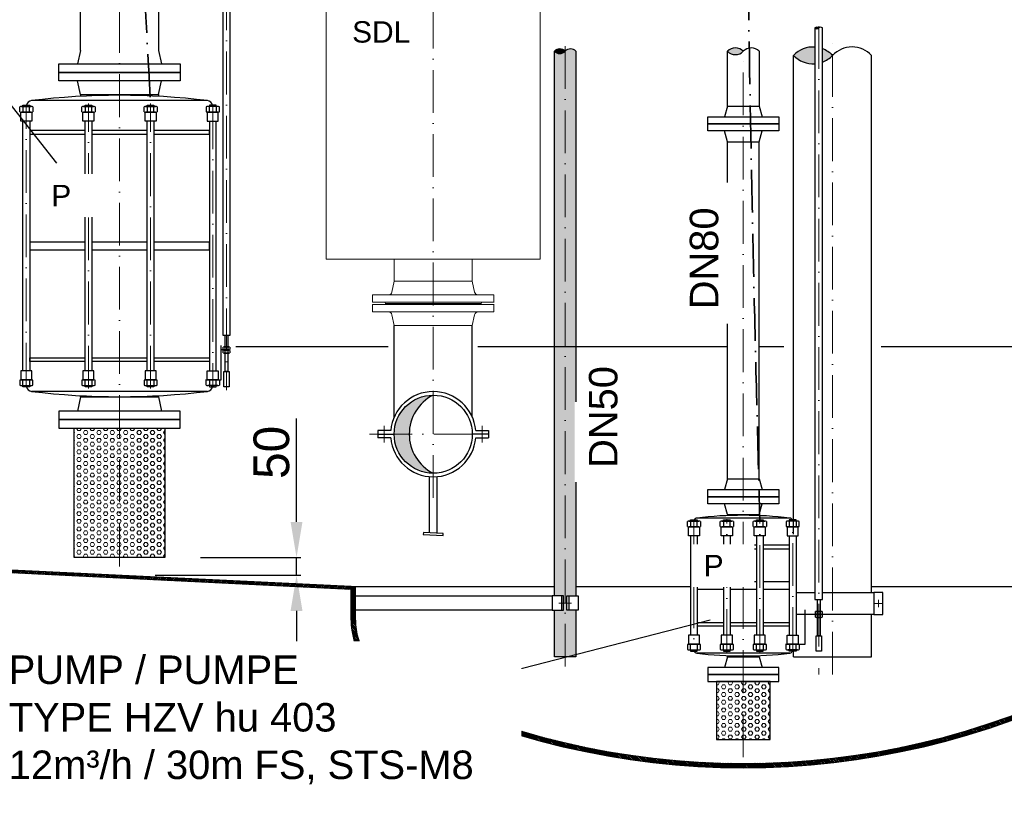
# Model space of a CAD drawing. Header units: millimetres. Extents: x -48448 to 452754, y -13941 to 17062.
# Tile 38 of 256: x -16588 to -13826, y -1083 to 1088. Entities that reach past the tile are written whole.
import ezdxf

# ---------------------------------------------------------------- set-up
doc = ezdxf.new("R2010")
doc.units = ezdxf.units.MM
doc.linetypes.add('ACAD_ISO10W100', pattern=[18, 12, -3, 0, -3])
doc.layers.add('Bemaßung', color=7, linetype='Continuous', lineweight=13)
doc.layers.add('Beschriftung', color=7, linetype='Continuous')
doc.layers.add('Detail Rohrdurchführung', color=7, linetype='Continuous')
doc.styles.add('LBB3.5M1000', font='isocp.shx', dxfattribs={"height": 3.5})
doc.dimstyles.new('DIN', dxfattribs={"dimtxt": 2.5, "dimasz": 2.5, "dimexe": 1.25, "dimexo": 0.625, "dimtad": 1, "dimtih": 1, "dimdec": 4, "dimdsep": 46, "dimlunit": 6, "dimtxsty": 'Standard', "dimcen": 2.5, "dimadec": 0, "dimazin": 0, "dimtfac": 1, "dimtdec": 4, "dimtmove": 0, "dimatfit": 3, "dimfxl": 0, "dimtvp": 1, "dimtolj": 1, "dimtzin": 0, "dimarcsym": 0})

# ---------------------------------------------------------------- blocks, each defined once
blk = doc.blocks.new('*D41')
at = {"layer": 'Bemaßung', "color": 0, "lineweight": -2, "transparency": 16777216}
for p, q in [((-15811.6, -320.9), (-15811.6, -30.9)), ((-16080.6, -420.9), (-15799.1, -420.9)), ((-15811.6, -470.9), (-15811.6, -420.9)), ((-16208.1, -470.9), (-15799.1, -470.9)), ((-15811.6, -570.9), (-15811.6, -670.9))]:
    blk.add_line(p, q, dxfattribs=at)
at = {"layer": 'Bemaßung', "color": 0, "transparency": 16777216}
for points in [[(-15828.3, -320.9), (-15794.9, -320.9), (-15811.6, -420.9)], [(-15828.3, -570.9), (-15794.9, -570.9), (-15811.6, -470.9)]]:
    blk.add_solid(points, dxfattribs=at)
at = {"layer": 'DEFPOINTS', "color": 0, "transparency": 16777216}
for p in [(-16180.6, -420.9), (-16308.1, -470.9), (-15811.6, -470.9)]:
    blk.add_point(p, dxfattribs=at)
at = {"layer": 'Bemaßung', "color": 0, "transparency": 16777216, "insert": (-15881.6, -125.9), "char_height": 100, "attachment_point": 5, "rotation": 90}
blk.add_mtext('\\A1;50', dxfattribs=at)

msp = doc.modelspace()

# ---------------------------------------------------------------- hatches: boundary and pattern name
h = msp.add_hatch(color=256)
h.dxf.hatch_style = 1
h.paths.add_polyline_path([(-14346.902, 1064.887, 0.43057008), (-14357.552, 1064.887, 0.43057008)])
h = msp.add_hatch(color=256)
h.dxf.hatch_style = 1
h.paths.add_polyline_path([(-15058.097, 999.605, 0.43063308), (-15088.257, 999.605, 0.43063294)])
h = msp.add_hatch(color=256)
h.dxf.hatch_style = 1
h.paths.add_polyline_path([(-14602.86, 999.573, 0.43057008), (-14558.41, 999.573, 0.43057008)])
h = msp.add_hatch(color=256)
h.dxf.hatch_style = 1
edge = h.paths.add_edge_path()
edge.add_line((-14357.552, 964.557), (-14357.552, 1011.348))
edge.add_arc((-14362.888, 936.137), 75.4, 85.941481, 136.59053)
edge.add_arc((-14362.888, 1039.768), 75.4, 223.40947, 274.058519)
edge = h.paths.add_edge_path()
edge.add_line((-14336.252, 1006.676), (-14336.252, 969.23))
edge.add_arc((-14362.888, 1039.768), 75.4, 290.687414, 316.59053)
edge.add_arc((-14362.888, 936.137), 75.4, 43.40947, 69.312586)
h = msp.add_hatch(color=256)
h.paths.add_polyline_path([(-15428.113, 34.658, 0.41421356), (-15537.663, -74.892), (-15495.473, -74.892, -0.28284403)])
h.paths.add_polyline_path([(-15495.473, -74.892), (-15537.663, -74.892, 0.41421356), (-15428.113, -184.442, -0.28284403)])
at = {"lineweight": 5}
h = msp.add_hatch(dxfattribs=at)
h.set_pattern_fill('GENERAL_HEXAGON', color=256, scale=50, pattern_type=2)
h.set_pattern_definition([(0, (0, 0), (0, 10.8253175), [6.25, -12.5]), (120, (0, 0), (-9.375, -5.412659), [6.25, -12.5]), (60, (6.25, 0), (-9.375, 5.412659), [6.25, -12.5])])
h.paths.add_polyline_path([(-16180.613, -57.869), (-16435.613, -57.869), (-16435.613, -420.869), (-16180.613, -420.869)])
h = msp.add_hatch(dxfattribs=at)
h.set_pattern_fill('ANSI31', color=256)
h.set_pattern_definition([(45, (0, 504.0797), (-2.24506403, 2.24506403), [])])
h.paths.add_polyline_path([(-15658.41, -510.572), (-15658.41, -502.576), (-19311.778, -324.285), (-19311.778, -332.285)])
h = msp.add_hatch(dxfattribs=at)
h.set_pattern_fill('GENERAL_HEXAGON', color=256, scale=50, pattern_type=2)
h.set_pattern_definition([(0, (42533.536, 4969.994), (0, 10.8253175), [6.25, -12.5]), (120, (42533.536, 4969.994), (-9.375, -5.4126588), [6.25, -12.5]), (60, (42539.786, 4969.994), (-9.375, 5.4126588), [6.25, -12.5])])
h.paths.add_polyline_path([(-14633.41, -931.225), (-14483.41, -931.225), (-14483.41, -769.225), (-14633.41, -769.225)])
at = {"layer": 'Bemaßung', "lineweight": 5}
h = msp.add_hatch(dxfattribs=at)
h.set_pattern_fill('HEX', color=256, scale=2)
h.set_pattern_definition([(0, (29136.504, 0), (0, 10.9985226), [6.35, -12.7]), (120, (29136.504, 0), (-9.525, -5.4992613), [6.35, -12.7]), (60, (29142.854, 0), (-9.525, 5.4992613), [6.35, -12.7])])
h.paths.add_polyline_path([(-15027.947, 999.605, 0.4307697), (-15058.097, 999.605), (-15058.097, 170.873), (-15027.947, 170.873)])
h.paths.add_polyline_path([(-15058.097, 999.605, -0.43043414), (-15088.248, 999.595), (-15088.248, 170.873), (-15058.097, 170.873)])
h.paths.add_polyline_path([(-15027.947, -568.881), (-15053.597, -568.881), (-15053.597, -528.881), (-15027.947, -528.881), (-15027.947, 170.873), (-15058.097, 170.873), (-15058.097, -675.221), (-15027.947, -669.297)])
h.paths.add_polyline_path([(-15062.597, -568.881), (-15088.248, -568.881), (-15088.248, -681.145), (-15058.097, -675.221), (-15058.097, 170.873), (-15088.248, 170.873), (-15088.248, -528.881), (-15062.597, -528.881)])
h.paths.add_polyline_path([(-15088.248, -699.416), (-15058.097, -699.416), (-15058.097, -675.221), (-15088.248, -681.145)])
h.paths.add_polyline_path([(-15058.097, -699.416), (-15027.947, -699.416), (-15027.947, -669.297), (-15058.097, -675.221)])

# ---------------------------------------------------------------- linework, layer by layer
at = {"linetype": 'ACAD_ISO10W100', "lineweight": 18, "ltscale": 10}
for p, q in [((-16008.113, 3519.856), (-16008.113, 48.58)), ((-15428.113, -253.712), (-15428.113, 1907.872)), ((-16308.113, -445.869), (-16308.113, 1296.718)), ((-14346.902, 1069.924), (-14346.902, -749.542)), ((-14308.113, -749.416), (-14308.113, 1039.768)), ((-15058.097, 1013.867), (-15058.097, -749.416)), ((-14558.41, -981.225), (-14558.41, 999.573)), ((-16569.598, 61.73), (-16569.598, 844.532)), ((-16395.301, 53.074), (-16395.301, 853.187)), ((-16220.982, 53.074), (-16220.982, 853.187)), ((-16046.588, 844.532), (-16046.588, 61.73)), ((-15606.933, -74.892), (-15249.293, -74.892)), ((-14696.934, -319.079), (-14696.934, -680.371)), ((-14604.584, -686.027), (-14604.584, -313.424)), ((-14512.235, -686.027), (-14512.235, -313.424)), ((-14419.885, -680.371), (-14419.885, -319.079)), ((-15040.665, -548.881), (-15075.53, -548.881)), ((-14189.745, -549.604), (-14169.094, -549.604)), ((-14179.42, -539.279), (-14179.42, -559.93))]:
    msp.add_line(p, q, dxfattribs=at)
at = {"linetype": 'Continuous', "lineweight": -2, "ltscale": 10}
for p, q in [((-16417.663, 1002.131), (-16417.663, 1296.718)), ((-16198.563, 1296.718), (-16198.563, 1002.131)), ((-16417.663, 1002.131), (-16425.613, 964.131)), ((-16198.563, 1002.131), (-16190.613, 964.131)), ((-14602.86, 845.818), (-14602.86, 999.573)), ((-14513.96, 999.573), (-14513.96, 845.818)), ((-14417.663, -355.795), (-14417.663, 987.953)), ((-14198.563, -518.743), (-14198.563, 987.953)), ((-16417.663, 878.131), (-16425.613, 916.131)), ((-16198.563, 878.131), (-16190.613, 916.131)), ((-16061.248, 861.068), (-16554.938, 861.068)), ((-16417.663, 878.157), (-16417.663, 872.995)), ((-16417.663, 878.131), (-16198.563, 878.131)), ((-16387.387, 878.157), (-16228.839, 878.157)), ((-16198.536, 878.235), (-16198.532, 873.073)), ((-16578.836, 843.562), (-16578.836, 829.535)), ((-16560.361, 829.535), (-16560.361, 843.562)), ((-16404.539, 843.562), (-16404.539, 829.535)), ((-16386.063, 829.535), (-16386.063, 843.562)), ((-16230.162, 843.562), (-16230.162, 829.535)), ((-16211.687, 829.535), (-16211.687, 843.562)), ((-16055.826, 829.535), (-16055.826, 843.562)), ((-16037.35, 843.562), (-16037.35, 829.535)), ((-14602.86, 845.818), (-14610.91, 815.818)), ((-14602.86, 845.818), (-14513.96, 845.818)), ((-14513.96, 845.818), (-14505.91, 815.818)), ((-14602.86, 745.818), (-14610.91, 775.818)), ((-14513.96, 745.818), (-14505.91, 775.818)), ((-14602.86, 745.818), (-14513.96, 745.818)), ((-14602.86, -200.225), (-14602.86, 745.818)), ((-14513.96, -200.225), (-14513.96, 745.818)), ((-15537.663, -27.027), (-15537.663, 230.108)), ((-15318.563, -27.027), (-15318.563, 230.108)), ((-16012.714, 169.646), (-16012.714, 162.66)), ((-16003.512, 162.66), (-16003.512, 169.646)), ((-16012.714, 160.379), (-16012.714, 153.393)), ((-16003.512, 153.393), (-16003.512, 160.379)), ((-16061.248, 45.194), (-16554.938, 45.194)), ((-16417.68, 30.35), (-16425.613, -9.869)), ((-16417.68, 30.35), (-16417.68, 33.267)), ((-16417.68, 30.35), (-16198.58, 30.35)), ((-16198.58, 30.35), (-16198.58, 33.263)), ((-16198.58, 30.35), (-16190.613, -9.869)), ((-14602.86, -200.225), (-14610.91, -230.225)), ((-14602.86, -200.225), (-14513.96, -200.225)), ((-14513.96, -200.225), (-14505.91, -230.225)), ((-14602.86, -300.225), (-14610.91, -270.225)), ((-14513.96, -300.225), (-14505.91, -270.225)), ((-14602.86, -300.225), (-14513.96, -300.225)), ((-14602.86, -300.225), (-14602.86, -303.363)), ((-14513.96, -300.225), (-14513.96, -303.363)), ((-14706.172, -320.049), (-14706.172, -334.076)), ((-14427.651, -310.32), (-14689.168, -310.32)), ((-14687.697, -334.076), (-14687.697, -320.049)), ((-14613.822, -320.049), (-14613.822, -334.076)), ((-14595.347, -334.076), (-14595.347, -320.049)), ((-14521.472, -320.049), (-14521.472, -334.076)), ((-14502.997, -334.076), (-14502.997, -320.049)), ((-14429.122, -334.076), (-14429.122, -320.049)), ((-14410.647, -320.049), (-14410.647, -334.076)), ((-14706.434, -360.212), (-14706.434, -639.238)), ((-14687.434, -360.212), (-14687.434, -639.238)), ((-14614.084, -386.266), (-14687.434, -386.266)), ((-14614.084, -360.212), (-14614.084, -639.238)), ((-14595.084, -360.212), (-14595.084, -639.238)), ((-14521.735, -386.266), (-14595.084, -386.266)), ((-14521.735, -360.212), (-14521.735, -639.238)), ((-14502.735, -360.212), (-14502.735, -639.238)), ((-14429.385, -386.266), (-14502.735, -386.266)), ((-14429.385, -360.212), (-14429.385, -639.238)), ((-14410.385, -360.212), (-14410.385, -639.238)), ((-14687.434, -396.521), (-14614.084, -396.521)), ((-14595.084, -396.521), (-14521.735, -396.521)), ((-14502.735, -396.521), (-14429.385, -396.521)), ((-14614.084, -489.373), (-14687.434, -489.373)), ((-14521.735, -489.373), (-14595.084, -489.373)), ((-14429.385, -489.373), (-14502.735, -489.373)), ((-14687.434, -510.077), (-14614.084, -510.077)), ((-14595.084, -510.077), (-14521.735, -510.077)), ((-14502.735, -510.077), (-14429.385, -510.077)), ((-14351.503, -572.455), (-14351.503, -579.441)), ((-14342.3, -579.441), (-14342.3, -572.455)), ((-14687.434, -602.929), (-14614.084, -602.929)), ((-14595.084, -602.929), (-14521.735, -602.929)), ((-14502.735, -602.929), (-14429.385, -602.929)), ((-14351.503, -581.722), (-14351.503, -588.708)), ((-14342.3, -588.708), (-14342.3, -581.722)), ((-14198.563, -699.416), (-14198.563, -580.465)), ((-14614.084, -613.185), (-14687.434, -613.185)), ((-14521.735, -613.185), (-14595.084, -613.185)), ((-14429.385, -613.185), (-14502.735, -613.185)), ((-14706.172, -679.401), (-14706.172, -665.375)), ((-14427.651, -689.131), (-14689.168, -689.131)), ((-14687.697, -665.375), (-14687.697, -679.401)), ((-14613.822, -679.401), (-14613.822, -665.375)), ((-14595.347, -665.375), (-14595.347, -679.401)), ((-14521.472, -679.401), (-14521.472, -665.375)), ((-14502.997, -665.375), (-14502.997, -679.401)), ((-14429.122, -665.375), (-14429.122, -679.401)), ((-14417.663, -699.416), (-14417.663, -684.027)), ((-14410.647, -679.401), (-14410.647, -665.375)), ((-14602.86, -699.225), (-14610.91, -729.225)), ((-14602.86, -699.225), (-14602.86, -696.088)), ((-14602.86, -699.225), (-14513.96, -699.225)), ((-14513.96, -699.225), (-14513.96, -696.088)), ((-14513.96, -699.225), (-14505.91, -729.225)), ((-14417.663, -699.416), (-14198.563, -699.416))]:
    msp.add_line(p, q, dxfattribs=at)
at = {"linetype": 'Continuous', "lineweight": 30, "ltscale": 10}
for p, q in [((-16022.783, 77.696), (-16022.783, 174.215)), ((-16015.856, 161.52), (-16022.783, 161.52)), ((-16066.679, 77.696), (-16022.783, 77.696)), ((-14384.584, -664.405), (-14384.584, -567.886)), ((-14354.645, -580.581), (-14384.584, -580.581)), ((-14439.975, -664.405), (-14384.584, -664.405))]:
    msp.add_line(p, q, dxfattribs=at)
for p, q in [((-15981.573, 170.873), (-15554.895, 170.873)), ((-15303.091, 170.873), (-14602.86, 170.873)), ((-14513.96, 170.873), (-14444.613, 170.873)), ((-14171.613, 170.873), (-13088.113, 170.873)), ((-16578.836, 62.7), (-16578.836, 76.726)), ((-16560.361, 76.726), (-16560.361, 62.7)), ((-16404.539, 62.7), (-16404.539, 76.726)), ((-16386.063, 76.726), (-16386.063, 62.7)), ((-16230.162, 62.7), (-16230.162, 76.726)), ((-16211.687, 76.726), (-16211.687, 62.7)), ((-16055.826, 76.726), (-16055.826, 62.7)), ((-16037.35, 62.7), (-16037.35, 76.726)), ((-15658.41, -502.576), (-19311.778, -324.285)), ((-15658.41, -510.572), (-19311.778, -332.285)), ((-15658.41, -502.576), (-15088.248, -502.576)), ((-15658.41, -596.633), (-15658.41, -502.576)), ((-15658.41, -536.751), (-15658.41, -502.576)), ((-15646.41, -596.633), (-15646.41, -502.576)), ((-14198.563, -502.576), (-13458.41, -502.576))]:
    msp.add_line(p, q)
at = {"linetype": 'ACAD_ISO10W100', "lineweight": 18, "ltscale": 5}
for p, q in [((-15565.384, -51.586), (-15565.384, -98.197)), ((-15290.842, -51.586), (-15290.842, -98.197))]:
    msp.add_line(p, q, dxfattribs=at)
at = {"linetype": 'Continuous', "ltscale": 10}
for p, q in [((-15547.244, -64.892), (-15583.524, -64.892)), ((-15583.524, -64.892), (-15583.524, -84.892)), ((-15583.524, -74.892), (-15537.663, -74.892)), ((-15272.702, -74.892), (-15318.563, -74.892)), ((-15308.982, -64.892), (-15272.702, -64.892)), ((-15272.702, -64.892), (-15272.702, -84.892)), ((-15547.244, -84.892), (-15583.524, -84.892)), ((-15308.982, -84.892), (-15272.702, -84.892))]:
    msp.add_line(p, q, dxfattribs=at)
at = {"linetype": 'Continuous', "lineweight": -2, "ltscale": 10}
for points in [[(-16018.763, 1363.81), (-16018.763, 203.054), (-15997.463, 203.054), (-15997.463, 1363.81)], [(-14357.552, 1064.887), (-14357.552, -539.047), (-14336.252, -539.047), (-14336.252, 1064.887)], [(-15088.248, -528.881), (-15088.248, 999.605)], [(-15027.947, 999.605), (-15027.947, -528.881)], [(-16588.074, 829.535), (-16588.074, 843.562)], [(-16583.455, 844.532), (-16555.742, 844.532)], [(-16555.742, 828.566), (-16583.455, 828.566)], [(-16579.098, 844.532), (-16579.098, 848.187), (-16560.098, 848.187), (-16560.098, 844.532)], [(-16551.123, 843.562), (-16551.123, 829.535)], [(-16413.776, 829.535), (-16413.776, 843.562)], [(-16409.157, 844.532), (-16381.445, 844.532)], [(-16381.445, 828.566), (-16409.157, 828.566)], [(-16404.801, 844.532), (-16404.801, 848.187), (-16385.801, 848.187), (-16385.801, 844.532)], [(-16376.826, 843.562), (-16376.826, 829.535)], [(-16239.4, 829.535), (-16239.4, 843.562)], [(-16234.781, 844.532), (-16207.068, 844.532)], [(-16207.068, 828.566), (-16234.781, 828.566)], [(-16230.425, 844.532), (-16230.425, 848.187), (-16211.425, 848.187), (-16211.425, 844.532)], [(-16202.449, 843.562), (-16202.449, 829.535)], [(-16065.063, 843.562), (-16065.063, 829.535)], [(-16032.732, 844.532), (-16060.444, 844.532)], [(-16060.444, 828.566), (-16032.732, 828.566)], [(-16037.088, 844.532), (-16037.088, 848.187), (-16056.088, 848.187), (-16056.088, 844.532)], [(-16028.113, 829.535), (-16028.113, 843.562)], [(-16579.098, 102.863), (-16579.098, 803.399)], [(-16560.098, 803.399), (-16560.098, 102.863)], [(-16404.801, 102.863), (-16404.801, 803.399)], [(-16385.801, 803.399), (-16385.801, 102.863)], [(-16230.425, 102.863), (-16230.425, 803.399)], [(-16211.425, 803.399), (-16211.425, 102.863)], [(-16056.088, 803.399), (-16056.088, 102.863)], [(-16037.088, 102.863), (-16037.088, 803.399)], [(-16404.801, 777.346), (-16560.098, 777.346), (-16560.098, 767.09), (-16404.801, 767.09)], [(-16230.425, 777.346), (-16385.801, 777.346)], [(-16211.425, 767.09), (-16056.088, 767.09), (-16056.088, 777.346), (-16211.425, 777.346)], [(-16385.801, 767.09), (-16230.425, 767.09)], [(-16404.801, 463.483), (-16560.098, 463.483), (-16560.098, 442.779), (-16404.801, 442.779)], [(-16230.425, 463.483), (-16385.801, 463.483)], [(-16385.801, 442.779), (-16230.425, 442.779)], [(-16211.425, 442.779), (-16056.088, 442.779), (-16056.088, 463.483), (-16211.425, 463.483)], [(-16017.315, 162.66), (-16017.315, 169.646)], [(-16015.015, 170.129), (-16001.211, 170.129)], [(-15998.91, 169.646), (-15998.91, 162.66)], [(-16404.801, 128.916), (-16560.098, 128.916), (-16560.098, 139.172), (-16404.801, 139.172)], [(-16385.801, 139.172), (-16230.425, 139.172)], [(-16211.425, 139.172), (-16056.088, 139.172), (-16056.088, 128.916), (-16211.425, 128.916)], [(-16017.315, 153.393), (-16017.315, 160.379)], [(-16001.211, 162.177), (-16015.015, 162.177)], [(-16015.015, 160.862), (-16001.211, 160.862)], [(-16001.211, 152.91), (-16015.015, 152.91)], [(-15998.91, 160.379), (-15998.91, 153.393)], [(-16230.425, 128.916), (-16385.801, 128.916)], [(-16560.098, 61.73), (-16560.098, 58.074), (-16579.098, 58.074), (-16579.098, 61.73)], [(-16385.801, 61.73), (-16385.801, 58.074), (-16404.801, 58.074), (-16404.801, 61.73)], [(-16211.425, 61.73), (-16211.425, 58.074), (-16230.425, 58.074), (-16230.425, 61.73)], [(-16056.088, 61.73), (-16056.088, 58.074), (-16037.088, 58.074), (-16037.088, 61.73)], [(-16180.613, -57.869), (-16180.613, -420.869), (-16435.613, -420.869), (-16435.613, -57.869)], [(-14715.41, -334.076), (-14715.41, -320.049)], [(-14710.791, -319.079), (-14683.078, -319.079)], [(-14706.434, -319.079), (-14706.434, -315.424), (-14687.434, -315.424), (-14687.434, -319.079)], [(-14678.459, -320.049), (-14678.459, -334.076)], [(-14623.06, -334.076), (-14623.06, -320.049)], [(-14618.441, -319.079), (-14590.728, -319.079)], [(-14614.084, -319.079), (-14614.084, -315.424), (-14595.084, -315.424), (-14595.084, -319.079)], [(-14586.109, -320.049), (-14586.109, -334.076)], [(-14530.71, -334.076), (-14530.71, -320.049)], [(-14526.091, -319.079), (-14498.378, -319.079)], [(-14521.735, -319.079), (-14521.735, -315.424), (-14502.735, -315.424), (-14502.735, -319.079)], [(-14493.76, -320.049), (-14493.76, -334.076)], [(-14438.36, -320.049), (-14438.36, -334.076)], [(-14406.028, -319.079), (-14433.741, -319.079)], [(-14410.385, -319.079), (-14410.385, -315.424), (-14429.385, -315.424), (-14429.385, -319.079)], [(-14401.41, -334.076), (-14401.41, -320.049)], [(-14683.078, -335.045), (-14710.791, -335.045)], [(-14590.728, -335.045), (-14618.441, -335.045)], [(-14498.378, -335.045), (-14526.091, -335.045)], [(-14433.741, -335.045), (-14406.028, -335.045)], [(-14410.385, -518.743), (-14357.552, -518.743)], [(-14336.252, -518.743), (-14191.929, -518.743), (-14191.929, -580.465), (-14339.158, -580.465)], [(-15062.597, -528.881), (-15094.248, -528.881), (-15094.248, -568.881), (-15062.597, -568.881)], [(-15053.597, -528.881), (-15021.947, -528.881), (-15021.947, -568.881), (-15053.597, -568.881)], [(-15027.947, -568.881), (-15027.947, -699.416), (-15088.248, -699.416), (-15088.248, -568.881)], [(-14356.104, -579.441), (-14356.104, -572.455)], [(-14353.803, -571.971), (-14340, -571.971)], [(-14340, -579.924), (-14353.803, -579.924)], [(-14337.699, -572.455), (-14337.699, -579.441)], [(-14354.645, -580.465), (-14410.385, -580.465)], [(-14356.104, -588.708), (-14356.104, -581.722)], [(-14353.803, -581.239), (-14340, -581.239)], [(-14340, -589.191), (-14353.803, -589.191)], [(-14337.699, -581.722), (-14337.699, -588.708)], [(-14715.41, -665.375), (-14715.41, -679.401)], [(-14683.078, -664.405), (-14710.791, -664.405)], [(-14710.791, -680.371), (-14683.078, -680.371)], [(-14706.434, -680.371), (-14706.434, -684.027), (-14687.434, -684.027), (-14687.434, -680.371)], [(-14678.459, -679.401), (-14678.459, -665.375)], [(-14623.06, -665.375), (-14623.06, -679.401)], [(-14590.728, -664.405), (-14618.441, -664.405)], [(-14618.441, -680.371), (-14590.728, -680.371)], [(-14614.084, -680.371), (-14614.084, -684.027), (-14595.084, -684.027), (-14595.084, -680.371)], [(-14586.109, -679.401), (-14586.109, -665.375)], [(-14530.71, -665.375), (-14530.71, -679.401)], [(-14498.378, -664.405), (-14526.091, -664.405)], [(-14526.091, -680.371), (-14498.378, -680.371)], [(-14521.735, -680.371), (-14521.735, -684.027), (-14502.735, -684.027), (-14502.735, -680.371)], [(-14493.76, -679.401), (-14493.76, -665.375)], [(-14438.36, -679.401), (-14438.36, -665.375)], [(-14433.741, -664.405), (-14406.028, -664.405)], [(-14406.028, -680.371), (-14433.741, -680.371)], [(-14410.385, -680.371), (-14410.385, -684.027), (-14429.385, -684.027), (-14429.385, -680.371)], [(-14401.41, -665.375), (-14401.41, -679.401)]]:
    msp.add_lwpolyline(points, dxfattribs=at)
for points in [[(-16478.113, 964.131), (-16138.113, 964.131), (-16138.113, 940.131), (-16478.113, 940.131)], [(-16478.113, 940.131), (-16138.113, 940.131), (-16138.113, 916.131), (-16478.113, 916.131)], [(-16554.053, 803.399), (-16585.144, 803.399), (-16585.144, 828.566), (-16554.053, 828.566)], [(-16379.755, 803.399), (-16410.847, 803.399), (-16410.847, 828.566), (-16379.755, 828.566)], [(-16205.379, 803.399), (-16236.47, 803.399), (-16236.47, 828.566), (-16205.379, 828.566)], [(-16062.134, 803.399), (-16031.042, 803.399), (-16031.042, 828.566), (-16062.134, 828.566)], [(-14658.41, 815.818), (-14458.41, 815.818), (-14458.41, 795.818), (-14658.41, 795.818)], [(-14658.41, 795.818), (-14458.41, 795.818), (-14458.41, 775.818), (-14658.41, 775.818)], [(-16011.792, 203.054), (-16004.434, 203.054), (-16004.434, 170.129), (-16011.792, 170.129)], [(-16000.37, 160.862), (-16015.856, 160.862), (-16015.856, 162.177), (-16000.37, 162.177)], [(-16011.792, 152.91), (-16004.434, 152.91), (-16004.434, 101.393), (-16011.792, 101.393)], [(-16015.739, 101.393), (-16000.487, 101.393), (-16000.487, 58.074), (-16015.739, 58.074)], [(-16478.113, -33.869), (-16138.113, -33.869), (-16138.113, -9.869), (-16478.113, -9.869)], [(-16478.113, -57.869), (-16138.113, -57.869), (-16138.113, -33.869), (-16478.113, -33.869)], [(-14658.41, -230.225), (-14458.41, -230.225), (-14458.41, -250.225), (-14658.41, -250.225)], [(-14658.41, -250.225), (-14458.41, -250.225), (-14458.41, -270.225), (-14658.41, -270.225)], [(-14681.389, -360.212), (-14712.48, -360.212), (-14712.48, -335.045), (-14681.389, -335.045)], [(-14589.039, -360.212), (-14620.13, -360.212), (-14620.13, -335.045), (-14589.039, -335.045)], [(-14496.689, -360.212), (-14527.78, -360.212), (-14527.78, -335.045), (-14496.689, -335.045)], [(-14435.43, -360.212), (-14404.339, -360.212), (-14404.339, -335.045), (-14435.43, -335.045)], [(-14191.929, -580.465), (-14166.911, -580.465), (-14166.911, -518.743), (-14191.929, -518.743)], [(-15094.248, -568.881), (-15646.41, -568.881), (-15646.41, -528.881), (-15094.248, -528.881)], [(-15062.597, -528.881), (-15068.597, -528.881), (-15068.597, -568.881), (-15062.597, -568.881)], [(-15053.597, -528.881), (-15047.597, -528.881), (-15047.597, -568.881), (-15053.597, -568.881)], [(-14350.581, -539.047), (-14343.222, -539.047), (-14343.222, -571.971), (-14350.581, -571.971)], [(-14339.158, -581.239), (-14354.645, -581.239), (-14354.645, -579.924), (-14339.158, -579.924)], [(-14350.581, -589.191), (-14343.222, -589.191), (-14343.222, -640.708), (-14350.581, -640.708)], [(-14681.389, -639.238), (-14712.48, -639.238), (-14712.48, -664.405), (-14681.389, -664.405)], [(-14589.039, -639.238), (-14620.13, -639.238), (-14620.13, -664.405), (-14589.039, -664.405)], [(-14496.689, -639.238), (-14527.78, -639.238), (-14527.78, -664.405), (-14496.689, -664.405)], [(-14435.43, -639.238), (-14404.339, -639.238), (-14404.339, -664.405), (-14435.43, -664.405)], [(-14354.527, -640.708), (-14339.276, -640.708), (-14339.276, -684.027), (-14354.527, -684.027)], [(-14658.41, -749.225), (-14458.41, -749.225), (-14458.41, -729.225), (-14658.41, -729.225)], [(-14658.41, -769.225), (-14458.41, -769.225), (-14458.41, -749.225), (-14658.41, -749.225)], [(-14633.41, -931.225), (-14483.41, -931.225), (-14483.41, -769.225), (-14633.41, -769.225)]]:
    msp.add_lwpolyline(points, close=True, dxfattribs=at)
for points in [[(-16554.053, 102.863), (-16585.144, 102.863), (-16585.144, 77.696), (-16554.053, 77.696)], [(-16379.755, 102.863), (-16410.847, 102.863), (-16410.847, 77.696), (-16379.755, 77.696)], [(-16205.379, 102.863), (-16236.47, 102.863), (-16236.47, 77.696), (-16205.379, 77.696)], [(-16062.134, 102.863), (-16031.042, 102.863), (-16031.042, 77.696), (-16062.134, 77.696)]]:
    msp.add_lwpolyline(points, close=True)
for points in [[(-16588.074, 76.726), (-16588.074, 62.7)], [(-16555.742, 77.696), (-16583.455, 77.696)], [(-16583.455, 61.73), (-16555.742, 61.73)], [(-16551.123, 62.7), (-16551.123, 76.726)], [(-16413.776, 76.726), (-16413.776, 62.7)], [(-16381.445, 77.696), (-16409.157, 77.696)], [(-16409.157, 61.73), (-16381.445, 61.73)], [(-16376.826, 62.7), (-16376.826, 76.726)], [(-16239.4, 76.726), (-16239.4, 62.7)], [(-16207.068, 77.696), (-16234.781, 77.696)], [(-16234.781, 61.73), (-16207.068, 61.73)], [(-16202.449, 62.7), (-16202.449, 76.726)], [(-16065.063, 62.7), (-16065.063, 76.726)], [(-16060.444, 77.696), (-16032.732, 77.696)], [(-16032.732, 61.73), (-16060.444, 61.73)], [(-16028.113, 76.726), (-16028.113, 62.7)]]:
    msp.add_lwpolyline(points)
at = {"linetype": 'Continuous', "ltscale": 10}
for points in [[(-15438.528, -351.872), (-15438.503, -193.987)], [(-15417.726, -193.988), (-15417.726, -352.912)]]:
    msp.add_lwpolyline(points, dxfattribs=at)
msp.add_lwpolyline([(-15455.962, -356.05), (-15400.715, -358.813), (-15400.463, -353.775), (-15455.71, -351.012)], close=True, dxfattribs=at)
msp.add_circle((-15428.113, -74.892), 109.55)
for centre, radius, start, end in [((-14352.227, 1059.85), 7.33, 43.40947, 136.59053), ((-14352.227, 1069.924), 7.33, 223.40947, 316.59053), ((-14341.577, 1059.85), 7.33, 43.40947, 136.59053), ((-15073.177, 985.343), 20.756, 43.40338, 136.596621), ((-15073.177, 1013.867), 20.756, 223.403393, 316.596608), ((-15043.022, 985.355), 20.745, 43.39018, 136.609823), ((-14580.635, 978.549), 30.594, 43.40947, 136.59053), ((-14580.635, 1020.597), 30.594, 223.40947, 316.59053), ((-14536.185, 978.549), 30.594, 43.40947, 136.59053), ((-14362.888, 936.137), 75.4, 85.941481, 136.59053), ((-14362.888, 936.137), 75.4, 43.40947, 69.312586), ((-14253.338, 936.137), 75.4, 43.40947, 136.59053), ((-14362.888, 1039.768), 75.4, 223.40947, 274.058519), ((-14362.888, 1039.768), 75.4, 290.687414, 316.59053), ((-15428.113, -74.892), 119.55, 4.798227, 175.201773), ((-15428.113, -74.892), 119.55, 184.798227, 355.201773)]:
    msp.add_arc(centre, radius, start, end, dxfattribs=at)
at = {"linetype": 'Continuous', "lineweight": -2, "ltscale": 10}
for centre, radius, start, end in [((-16552.942, 844.532), 16.656, 96.882385, 167.322251), ((-16308.093, -1184.018), 2059.93, 83.117615, 96.882385), ((-16063.244, 844.532), 16.656, 12.677749, 83.117615), ((-16583.455, 833.048), 11.484, 66.284373, 113.715627), ((-16583.455, 840.05), 11.484, 246.284373, 293.715627), ((-16569.598, 800.051), 44.481, 78.013844, 101.986156), ((-16569.598, 873.047), 44.481, 258.013844, 281.986156), ((-16555.742, 833.048), 11.484, 66.284373, 113.715627), ((-16555.742, 840.05), 11.484, 246.284373, 293.715627), ((-16409.157, 833.048), 11.484, 66.284373, 113.715627), ((-16409.157, 840.05), 11.484, 246.284373, 293.715627), ((-16395.301, 800.051), 44.481, 78.013844, 101.986156), ((-16395.301, 873.047), 44.481, 258.013844, 281.986156), ((-16381.445, 833.048), 11.484, 66.284373, 113.715627), ((-16381.445, 840.05), 11.484, 246.284373, 293.715627), ((-16234.781, 833.048), 11.484, 66.284373, 113.715627), ((-16234.781, 840.05), 11.484, 246.284373, 293.715627), ((-16220.925, 800.051), 44.481, 78.013844, 101.986156), ((-16220.925, 873.047), 44.481, 258.013844, 281.986156), ((-16207.068, 833.048), 11.484, 66.284373, 113.715627), ((-16207.068, 840.05), 11.484, 246.284373, 293.715627), ((-16060.444, 833.048), 11.484, 66.284373, 113.715627), ((-16060.444, 840.05), 11.484, 246.284373, 293.715627), ((-16046.588, 800.051), 44.481, 78.013844, 101.986156), ((-16046.588, 873.047), 44.481, 258.013844, 281.986156), ((-16032.732, 833.048), 11.484, 66.284373, 113.715627), ((-16032.732, 840.05), 11.484, 246.284373, 293.715627), ((-16015.015, 164.409), 5.72, 66.284373, 113.715627), ((-16008.113, 147.973), 22.156, 78.013844, 101.986156), ((-16001.211, 164.409), 5.72, 66.284373, 113.715627), ((-16015.015, 167.897), 5.72, 246.284373, 293.715627), ((-16015.015, 155.142), 5.72, 66.284373, 113.715627), ((-16015.015, 158.63), 5.72, 246.284373, 293.715627), ((-16008.113, 184.333), 22.156, 258.013844, 281.986156), ((-16008.113, 138.706), 22.156, 78.013844, 101.986156), ((-16008.113, 175.066), 22.156, 258.013844, 281.986156), ((-16001.211, 167.897), 5.72, 246.284373, 293.715627), ((-16001.211, 155.142), 5.72, 66.284373, 113.715627), ((-16001.211, 158.63), 5.72, 246.284373, 293.715627), ((-16552.942, 61.73), 16.656, 192.677749, 263.117615), ((-16063.244, 61.73), 16.656, 276.882385, 347.322251), ((-16308.093, 2090.28), 2059.93, 263.117615, 276.882385), ((-14558.41, -1393.645), 1091.188, 83.117615, 96.882385), ((-14710.791, -330.563), 11.484, 66.284373, 113.715627), ((-14696.934, -363.56), 44.481, 78.013844, 101.986156), ((-14688.111, -319.079), 8.823, 96.882385, 155.524293), ((-14683.078, -330.563), 11.484, 66.284373, 113.715627), ((-14618.441, -330.563), 11.484, 66.284373, 113.715627), ((-14604.584, -363.56), 44.481, 78.013844, 101.986156), ((-14590.728, -330.563), 11.484, 66.284373, 113.715627), ((-14526.091, -330.563), 11.484, 66.284373, 113.715627), ((-14512.235, -363.56), 44.481, 78.013844, 101.986156), ((-14498.378, -330.563), 11.484, 66.284373, 113.715627), ((-14433.741, -330.563), 11.484, 66.284373, 113.715627), ((-14419.885, -363.56), 44.481, 78.013844, 101.986156), ((-14428.708, -319.079), 8.823, 24.475707, 83.117615), ((-14406.028, -330.563), 11.484, 66.284373, 113.715627), ((-14710.791, -323.562), 11.484, 246.284373, 293.715627), ((-14696.934, -290.564), 44.481, 258.013844, 281.986156), ((-14683.078, -323.562), 11.484, 246.284373, 293.715627), ((-14618.441, -323.562), 11.484, 246.284373, 293.715627), ((-14604.584, -290.564), 44.481, 258.013844, 281.986156), ((-14590.728, -323.562), 11.484, 246.284373, 293.715627), ((-14526.091, -323.562), 11.484, 246.284373, 293.715627), ((-14512.235, -290.564), 44.481, 258.013844, 281.986156), ((-14498.378, -323.562), 11.484, 246.284373, 293.715627), ((-14433.741, -323.562), 11.484, 246.284373, 293.715627), ((-14419.885, -290.564), 44.481, 258.013844, 281.986156), ((-14406.028, -323.562), 11.484, 246.284373, 293.715627), ((-14353.803, -577.692), 5.72, 66.284373, 113.715627), ((-14353.803, -574.204), 5.72, 246.284373, 293.715627), ((-14346.902, -594.128), 22.156, 78.013844, 101.986156), ((-14346.902, -557.768), 22.156, 258.013844, 281.986156), ((-14340, -577.692), 5.72, 66.284373, 113.715627), ((-14340, -574.204), 5.72, 246.284373, 293.715627), ((-14353.803, -586.959), 5.72, 66.284373, 113.715627), ((-14353.803, -583.471), 5.72, 246.284373, 293.715627), ((-14346.902, -603.395), 22.156, 78.013844, 101.986156), ((-14346.902, -567.035), 22.156, 258.013844, 281.986156), ((-14340, -586.959), 5.72, 66.284373, 113.715627), ((-14340, -583.471), 5.72, 246.284373, 293.715627), ((-14710.791, -675.889), 11.484, 66.284373, 113.715627), ((-14710.791, -668.887), 11.484, 246.284373, 293.715627), ((-14696.934, -708.886), 44.481, 78.013844, 101.986156), ((-14696.934, -635.89), 44.481, 258.013844, 281.986156), ((-14688.111, -680.371), 8.823, 204.475707, 263.117615), ((-14558.41, 394.195), 1091.188, 263.117615, 276.882385), ((-14683.078, -675.889), 11.484, 66.284373, 113.715627), ((-14683.078, -668.887), 11.484, 246.284373, 293.715627), ((-14618.441, -675.889), 11.484, 66.284373, 113.715627), ((-14618.441, -668.887), 11.484, 246.284373, 293.715627), ((-14604.584, -708.886), 44.481, 78.013844, 101.986156), ((-14604.584, -635.89), 44.481, 258.013844, 281.986156), ((-14590.728, -675.889), 11.484, 66.284373, 113.715627), ((-14590.728, -668.887), 11.484, 246.284373, 293.715627), ((-14526.091, -675.889), 11.484, 66.284373, 113.715627), ((-14526.091, -668.887), 11.484, 246.284373, 293.715627), ((-14512.235, -708.886), 44.481, 78.013844, 101.986156), ((-14512.235, -635.89), 44.481, 258.013844, 281.986156), ((-14498.378, -675.889), 11.484, 66.284373, 113.715627), ((-14498.378, -668.887), 11.484, 246.284373, 293.715627), ((-14433.741, -675.889), 11.484, 66.284373, 113.715627), ((-14433.741, -668.887), 11.484, 246.284373, 293.715627), ((-14419.885, -708.886), 44.481, 78.013844, 101.986156), ((-14419.885, -635.89), 44.481, 258.013844, 281.986156), ((-14428.708, -680.371), 8.823, 276.882385, 335.524293), ((-14406.028, -675.889), 11.484, 66.284373, 113.715627), ((-14406.028, -668.887), 11.484, 246.284373, 293.715627)]:
    msp.add_arc(centre, radius, start, end, dxfattribs=at)
for centre, radius, start, end in [((-16583.455, 66.212), 11.484, 66.284373, 113.715627), ((-16583.455, 73.214), 11.484, 246.284373, 293.715627), ((-16569.598, 33.215), 44.481, 78.013844, 101.986156), ((-16569.598, 106.211), 44.481, 258.013844, 281.986156), ((-16555.742, 66.212), 11.484, 66.284373, 113.715627), ((-16555.742, 73.214), 11.484, 246.284373, 293.715627), ((-16409.157, 66.212), 11.484, 66.284373, 113.715627), ((-16409.157, 73.214), 11.484, 246.284373, 293.715627), ((-16395.301, 33.215), 44.481, 78.013844, 101.986156), ((-16395.301, 106.211), 44.481, 258.013844, 281.986156), ((-16381.445, 66.212), 11.484, 66.284373, 113.715627), ((-16381.445, 73.214), 11.484, 246.284373, 293.715627), ((-16234.781, 66.212), 11.484, 66.284373, 113.715627), ((-16234.781, 73.214), 11.484, 246.284373, 293.715627), ((-16220.925, 33.215), 44.481, 78.013844, 101.986156), ((-16220.925, 106.211), 44.481, 258.013844, 281.986156), ((-16207.068, 66.212), 11.484, 66.284373, 113.715627), ((-16207.068, 73.214), 11.484, 246.284373, 293.715627), ((-16060.444, 66.212), 11.484, 66.284373, 113.715627), ((-16060.444, 73.214), 11.484, 246.284373, 293.715627), ((-16046.588, 33.215), 44.481, 78.013844, 101.986156), ((-16046.588, 106.211), 44.481, 258.013844, 281.986156), ((-16032.732, 66.212), 11.484, 66.284373, 113.715627), ((-16032.732, 73.214), 11.484, 246.284373, 293.715627), ((-15372.71, -74.892), 122.763, 116.827043, 243.172957), ((-15458.41, -596.633), 200, 180, 243.256316), ((-15458.41, -596.633), 188, 180, 243.256316), ((-14558.41, 1189.424), 2188, 243.256316, 296.743684), ((-14558.41, 1189.424), 2200, 243.256316, 296.743684)]:
    msp.add_arc(centre, radius, start, end)
at = {"linetype": 'ACAD_ISO10W100', "lineweight": 35, "ltscale": 10}
msp.add_spline([(-16308.113, 3330.77), (-16283.256, 2186.282), (-16220.925, 844.532)], degree=3, dxfattribs=at)
msp.add_open_spline([(-14554.786, 2287.77), (-14552.654, 1884.947), (-14544.941, 999.141), (-14523.776, 113.52), (-14512.235, -315.424)], degree=3, knots=[1181.96881724, 1181.96881724, 1181.96881724, 1181.96881724, 2390.44382992, 3839.52465669, 3839.52465669, 3839.52465669, 3839.52465669], dxfattribs=at)
at = {"layer": 'Bemaßung'}
for p, q in [((-15537.663, 354.108), (-15537.663, 416.108)), ((-15318.563, 354.108), (-15318.563, 416.108)), ((-15537.663, 354.108), (-15543.949, 324.061)), ((-15537.663, 354.108), (-15318.563, 354.108)), ((-15318.563, 354.108), (-15312.277, 324.061)), ((-15598.113, 295.108), (-15598.113, 316.108)), ((-15598.113, 316.108), (-15258.113, 316.108)), ((-15258.113, 295.108), (-15258.113, 316.108)), ((-15598.113, 295.108), (-15257.339, 295.108)), ((-15598.113, 289.108), (-15257.339, 289.108)), ((-15598.113, 289.108), (-15598.113, 268.108)), ((-15562.113, 292.108), (-15294.113, 292.108)), ((-15562.113, 292.108), (-15562.113, 292.108)), ((-15562.113, 292.108), (-15562.113, 292.108)), ((-15294.113, 292.108), (-15294.113, 292.108)), ((-15294.113, 292.108), (-15294.113, 292.108)), ((-15258.113, 289.108), (-15258.113, 268.108)), ((-15598.113, 268.108), (-15258.113, 268.108)), ((-15537.663, 230.108), (-15543.949, 260.156)), ((-15318.563, 230.108), (-15312.277, 260.156)), ((-15537.663, 230.108), (-15318.563, 230.108))]:
    msp.add_line(p, q, dxfattribs=at)
for centre, radius, start, end in [((-15553.737, 326.108), 10, 270, 348.183551), ((-15302.488, 326.108), 10, 191.816449, 270), ((-15565.113, 292.108), 3, 0, 90), ((-15565.113, 292.108), 3, 270, 0), ((-15291.113, 292.108), 3, 90, 180), ((-15291.113, 292.108), 3, 180, 270), ((-15553.737, 258.108), 10, 11.816449, 90), ((-15302.488, 258.108), 10, 90, 168.183551)]:
    msp.add_arc(centre, radius, start, end, dxfattribs=at)
at = {"layer": 'Beschriftung'}
msp.add_line((-16794.254, 1077.471), (-16484.712, 685.862), dxfattribs=at)
at = {"layer": 'Detail Rohrdurchführung'}
msp.add_line((-15671.549, -858.392), (-14651.402, -595.311), dxfattribs=at)

# ---------------------------------------------------------------- texts
at = {"layer": 'Beschriftung', "insert": (-15655.69, 1083.833), "char_height": 60, "width": 172.60266, "attachment_point": 1, "style": 'LBB3.5M1000', "bg_fill": 2}
msp.add_mtext('{\\fArial|b0|i0|c0|p34;\\C256;SDL}', dxfattribs=at)

# ---------------------------------------------------------------- dimensions: what is measured, and where the dimension line sits
at = {"layer": 'Bemaßung'}
dim = msp.add_linear_dim(base=(-15811.602, -470.869), p1=(-16180.613, -420.869), p2=(-16308.113, -470.869), angle=90, dimstyle='DIN', override={"dimscale": 10, "dimtxt": 10, "dimasz": 10, "dimexo": 10, "dimgap": 2, "dimdec": 2, "dimsah": 1, "dimtdec": 2}, dxfattribs=at)
dim.commit()
dim.dimension.update_dxf_attribs({"geometry": '*D41', "text_midpoint": (-15811.602, -125.869), "dimtype": 160})

# ---------------------------------------------------------------- next in the draw order: linework, layer by layer
msp.add_lwpolyline([(-15728.113, 1880.108), (-15128.113, 1880.108), (-15128.113, 416.108), (-15728.113, 416.108)], close=True, dxfattribs=at)

# ---------------------------------------------------------------- next in the draw order: texts
at = {"layer": 'Beschriftung', "char_height": 60, "width": 111.95845, "attachment_point": 1, "style": 'LBB3.5M1000', "bg_fill": 2}
for insert in [(-16499.52, 624.753), (-14669.67, -413.521)]:
    msp.add_mtext('{\\fArial|b0|i0|c0|p34;\\C256;P}', dxfattribs=dict(at, insert=insert))
at = {"layer": 'Beschriftung', "char_height": 80, "attachment_point": 1, "rotation": 90, "style": 'LBB3.5M1000', "bg_fill": 2}
for s, insert, width in [('{\\fArial|b0|i0|c0|p34;DN80}', (-14708.619, 275.656), 315.49073), ('{\\fArial|b0|i0|c0|p34;DN50}', (-14991.509, -169.419), 144.48459)]:
    msp.add_mtext(s, dxfattribs=dict(at, insert=insert, width=width))

# ---------------------------------------------------------------- next in the draw order: hatches: boundary and pattern name
at = {"lineweight": 5}
h = msp.add_hatch(dxfattribs=at)
h.set_pattern_fill('ANSI31', color=256, angle=90)
h.paths.add_polyline_path([(-15646.41, -596.633), (-15646.41, -502.576), (-15658.41, -502.576), (-15658.41, -536.751), (-15658.41, -596.633, 0.27545632), (-15553.528, -772.566), (-15534.442, -768.816, -0.00109503), (-15543.01, -764.522, -0.2832369)])
h.paths.add_polyline_path([(-15534.442, -768.816), (-15553.528, -772.566, 0.00721748), (-15548.41, -775.239, 0.23771432), (-13568.41, -775.239, 0.2832369), (-13458.41, -596.633), (-13458.41, -502.576), (-13470.41, -502.576), (-13470.41, -596.633, -0.2832369), (-13573.81, -764.522, -0.23655772)])

# ---------------------------------------------------------------- next in the draw order: linework, layer by layer
msp.add_line((-15027.947, -502.576), (-14706.434, -502.576))

# ---------------------------------------------------------------- next in the draw order: texts
at = {"layer": 'Beschriftung', "insert": (-16618.72, -695.79), "char_height": 80, "width": 1397.41521, "attachment_point": 1, "style": 'LBB3.5M1000', "bg_fill": 2}
msp.add_mtext('{\\fArial|b0|i0|c0|p34;PUMP / PUMPE\\PTYPE HZV hu 403\\P12m³/h / 30m FS, STS-M8}', dxfattribs=at)

doc.saveas('drawing.dxf')
